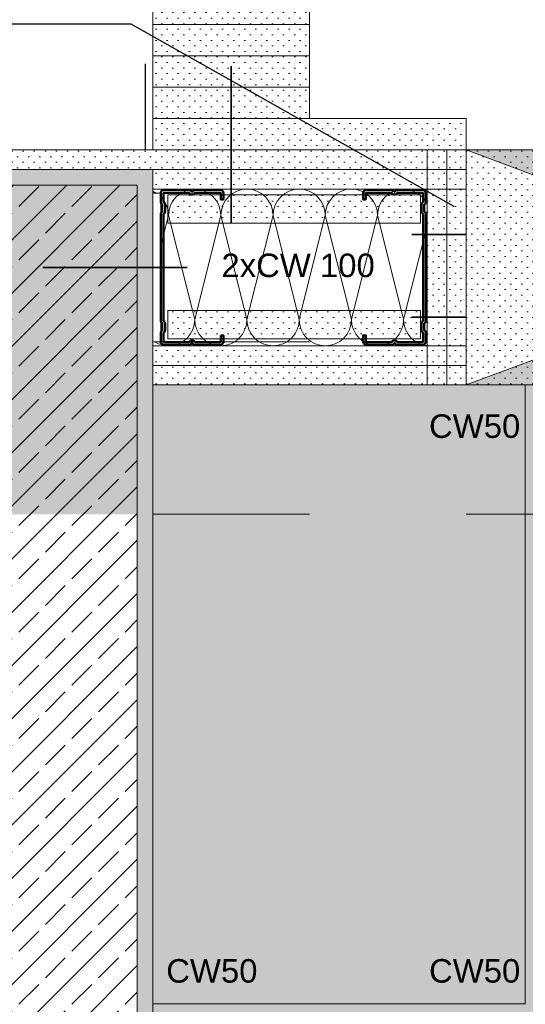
# Model space of a CAD drawing. Header units: metres. Extents: x -1.1 to 13.1, y -2.2 to 1.8.
# Tile 23 of 63: x 2.996 to 3.319, y -1.57 to -0.941. Entities that reach past the tile are written whole.
import ezdxf

# ---------------------------------------------------------------- set-up
doc = ezdxf.new("R2010")
doc.units = ezdxf.units.M
doc.header["$MEASUREMENT"] = 0
for name, pattern in [('Achse', [0.04, 0.02, -0.01, 0, -0.01]), ('Strichlinie eng', [0.023, 0.015, -0.008]), ('Untersicht', [0.02, 0.015, -0.005]), ('Wipeout_Contour', [1, 0, -1])]:
    doc.linetypes.add(name, pattern=pattern)
for name, color, linetype in [('152 - Bemaßung_ Beschriftung.Ausbau', 7, 'Continuous'), ('606 - Struktur.Wand Innen Ausbau', 7, 'Continuous'), ('607 - Struktur.Stütze', 7, 'Continuous'), ('608 - Struktur.Träger', 7, 'Continuous'), ('650 - Abdeckung.Fußboden Aufbau', 7, 'Continuous'), ('653 - Abdeckung.TB Verkofferung', 7, 'Continuous'), ('660 - Unterkonstruktion.Trockenbau', 7, 'Continuous'), ('Neubau_606 - Struktur.Wand Innen Ausbau', 7, 'Continuous'), ('Neubau_653 - Abdeckung.TB Verkofferung', 7, 'Continuous')]:
    doc.layers.add(name, color=color, linetype=linetype)
doc.styles.add('ERSTELLTER_STIL_1', font='txt')
doc.dimstyles.new('ERSTELLTER_STIL__1', dxfattribs={"dimtxt": 0.02, "dimasz": 0.01064, "dimexe": 0.18, "dimexo": 0.0625, "dimgap": 0, "dimtad": 1, "dimzin": 0, "dimdsep": 46, "dimtxsty": 'ERSTELLTER_STIL_1', "dimblk": 'ARROWHEAD_2', "dimblk1": 'ARROWHEAD_2', "dimblk2": 'ARROWHEAD_2', "dimcen": 0.09, "dimse1": 1, "dimse2": 1, "dimclrd": 7, "dimclre": 7, "dimclrt": 7, "dimazin": 0, "dimtfac": 1, "dimtdec": 4, "dimtmove": 0, "dimatfit": 3, "dimfxl": 1, "dimtolj": 1, "dimtzin": 0, "dimarcsym": 0})
doc.dimstyles.new('ERSTELLTER_STIL__2', dxfattribs={"dimtxt": 0.02, "dimasz": 0.01064, "dimexe": 0.18, "dimexo": 0.0625, "dimgap": 0, "dimtad": 1, "dimtih": 1, "dimtoh": 1, "dimzin": 0, "dimdsep": 46, "dimtxsty": 'ERSTELLTER_STIL_1', "dimblk": 'ARROWHEAD_2', "dimblk1": 'ARROWHEAD_2', "dimblk2": 'ARROWHEAD_2', "dimcen": 0.09, "dimse1": 1, "dimse2": 1, "dimclrd": 7, "dimclre": 7, "dimclrt": 7, "dimazin": 0, "dimtfac": 1, "dimtdec": 4, "dimtmove": 0, "dimatfit": 3, "dimfxl": 1, "dimtolj": 1, "dimtzin": 0, "dimarcsym": 0})
doc.dimstyles.new('ERSTELLTER_STIL__4', dxfattribs={"dimtxt": 0.18, "dimasz": 0.001824, "dimexe": 0.18, "dimexo": 0.0625, "dimgap": 0, "dimtad": 0, "dimtih": 1, "dimtoh": 1, "dimdec": 4, "dimzin": 0, "dimdsep": 46, "dimcen": 0.09, "dimadec": 0, "dimazin": 0, "dimtfac": 1, "dimtdec": 4, "dimtmove": 0, "dimatfit": 3, "dimldrblk": 'ARROWHEAD_11', "dimfxl": 1, "dimtolj": 1, "dimtzin": 0, "dimarcsym": 0})
pattern_1 = [(45, (0, 0), (-0.003535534, 0.003535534), [0, -0.005])]

# ---------------------------------------------------------------- blocks, each defined once
blk = doc.blocks.new('*D238')
at = {"layer": '152 - Bemaßung_ Beschriftung.Ausbau', "color": 7, "linetype": 'Continuous', "lineweight": 9}
for p, q in [((2.85451, 0.91455), (2.86851, 0.90647)), ((2.87201, 0.91051), (2.85101, 0.91051)), ((2.86151, -1.02449), (2.86151, 0.91051)), ((2.85451, -1.02045), (2.86851, -1.02853)), ((2.87201, -1.02449), (2.85101, -1.02449))]:
    blk.add_line(p, q, dxfattribs=at)
at = {"layer": '152 - Bemaßung_ Beschriftung.Ausbau', "color": 7, "lineweight": 9, "insert": (2.85773, -1.02044), "char_height": 0.02, "attachment_point": 7, "rotation": 90, "style": 'ERSTELLTER_STIL_1'}
blk.add_mtext('\\A1;{\\pql;\\fArial|b0|i0|c0|p38;1\\fArial|b0|i0|c0|p38;\\A1{\\H.66x;\\S25^  ;}}', dxfattribs=at)
at = {"color": 254, "linetype": 'Wipeout_Contour', "lineweight": 0, "ltscale": 11.572021}
blk.add_wipeout([(2.86111, -0.0746), (2.86111, -0.00417), (2.83391, -0.00417), (2.83391, -0.0746)], dxfattribs=at).dxf.layer = '152 - Bemaßung_ Beschriftung.Ausbau'
at = {"color": 254, "linetype": 'Wipeout_Contour', "lineweight": 0, "ltscale": 12.249759}
blk.add_wipeout([(2.86111, -1.02404), (2.86111, -0.98163), (2.83391, -0.98163), (2.83391, -1.02404)], dxfattribs=at).dxf.layer = '152 - Bemaßung_ Beschriftung.Ausbau'
at = {"layer": '152 - Bemaßung_ Beschriftung.Ausbau', "color": 7, "lineweight": 9, "insert": (2.86139, -0.071), "char_height": 0.02, "attachment_point": 7, "rotation": 90, "style": 'ERSTELLTER_STIL_1'}
blk.add_mtext('\\A1;{\\pql;\\fArial|b0|i0|c0|p38;1,93\\fArial|b0|i0|c0|p38;\\A1{\\H.66x;\\S5^  ;}}', dxfattribs=at)
blk = doc.blocks.new('ARROWHEAD_2')
at = {"color": 0, "linetype": 'Continuous', "lineweight": 0}
for p, q in [((-0.378, -0.655), (0.378, 0.655)), ((0, 0), (-1, 0))]:
    blk.add_line(p, q, dxfattribs=at)
blk = doc.blocks.new('*X249')
at = {"layer": 'Neubau_606 - Struktur.Wand Innen Ausbau', "color": 7, "linetype": 'Continuous', "lineweight": 5}
for p, q in [((3.08352, -1.0523), (3.08091, -1.05091)), ((3.08604, -1.05437), (3.08352, -1.0523)), ((3.08811, -1.0569), (3.08604, -1.05437)), ((3.0958, -1.05437), (3.09373, -1.0569)), ((3.09833, -1.0523), (3.0958, -1.05437)), ((3.10121, -1.05076), (3.09833, -1.0523)), ((3.10434, -1.04981), (3.10121, -1.05076)), ((3.10759, -1.04949), (3.10434, -1.04981)), ((3.11084, -1.04981), (3.10759, -1.04949)), ((3.11397, -1.05076), (3.11084, -1.04981)), ((3.11685, -1.0523), (3.11397, -1.05076)), ((3.11937, -1.05437), (3.11685, -1.0523)), ((3.12145, -1.0569), (3.11937, -1.05437)), ((3.12914, -1.05437), (3.12707, -1.0569)), ((3.13166, -1.0523), (3.12914, -1.05437)), ((3.13455, -1.05076), (3.13166, -1.0523)), ((3.13767, -1.04981), (3.13455, -1.05076)), ((3.14092, -1.04949), (3.13767, -1.04981)), ((3.14417, -1.04981), (3.14092, -1.04949)), ((3.1473, -1.05076), (3.14417, -1.04981)), ((3.15018, -1.0523), (3.1473, -1.05076)), ((3.15271, -1.05437), (3.15018, -1.0523)), ((3.15478, -1.0569), (3.15271, -1.05437)), ((3.16247, -1.05437), (3.1604, -1.0569)), ((3.165, -1.0523), (3.16247, -1.05437)), ((3.16788, -1.05076), (3.165, -1.0523)), ((3.171, -1.04981), (3.16788, -1.05076)), ((3.17426, -1.04949), (3.171, -1.04981)), ((3.17751, -1.04981), (3.17426, -1.04949)), ((3.18063, -1.05076), (3.17751, -1.04981)), ((3.18352, -1.0523), (3.18063, -1.05076)), ((3.18604, -1.05437), (3.18352, -1.0523)), ((3.18811, -1.0569), (3.18604, -1.05437)), ((3.1958, -1.05437), (3.19373, -1.0569)), ((3.19833, -1.0523), (3.1958, -1.05437)), ((3.20121, -1.05076), (3.19833, -1.0523)), ((3.20434, -1.04981), (3.20121, -1.05076)), ((3.20759, -1.04949), (3.20434, -1.04981)), ((3.21084, -1.04981), (3.20759, -1.04949)), ((3.21397, -1.05076), (3.21084, -1.04981)), ((3.21685, -1.0523), (3.21397, -1.05076)), ((3.21937, -1.05437), (3.21685, -1.0523)), ((3.22145, -1.0569), (3.21937, -1.05437)), ((3.22914, -1.05437), (3.22707, -1.0569)), ((3.23166, -1.0523), (3.22914, -1.05437)), ((3.23455, -1.05076), (3.23166, -1.0523)), ((3.23767, -1.04981), (3.23455, -1.05076)), ((3.24092, -1.04949), (3.23767, -1.04981)), ((3.24417, -1.04981), (3.24092, -1.04949)), ((3.2473, -1.05076), (3.24417, -1.04981)), ((3.25018, -1.0523), (3.2473, -1.05076)), ((3.25271, -1.05437), (3.25018, -1.0523)), ((3.25478, -1.0569), (3.25271, -1.05437)), ((3.08965, -1.05978), (3.08811, -1.0569)), ((3.0906, -1.06291), (3.08965, -1.05978)), ((3.09219, -1.05978), (3.09124, -1.06291)), ((3.09373, -1.0569), (3.09219, -1.05978)), ((3.12299, -1.05978), (3.12145, -1.0569)), ((3.12394, -1.06291), (3.12299, -1.05978)), ((3.12553, -1.05978), (3.12458, -1.06291)), ((3.12707, -1.0569), (3.12553, -1.05978)), ((3.15632, -1.05978), (3.15478, -1.0569)), ((3.15727, -1.06291), (3.15632, -1.05978)), ((3.15886, -1.05978), (3.15791, -1.06291)), ((3.1604, -1.0569), (3.15886, -1.05978)), ((3.18965, -1.05978), (3.18811, -1.0569)), ((3.1906, -1.06291), (3.18965, -1.05978)), ((3.19219, -1.05978), (3.19124, -1.06291)), ((3.19373, -1.0569), (3.19219, -1.05978)), ((3.22299, -1.05978), (3.22145, -1.0569)), ((3.22394, -1.06291), (3.22299, -1.05978)), ((3.22553, -1.05978), (3.22458, -1.06291)), ((3.22707, -1.0569), (3.22553, -1.05978)), ((3.25591, -1.05901), (3.25478, -1.0569)), ((3.09092, -1.06616), (3.08091, -1.1062)), ((3.09092, -1.06616), (3.0906, -1.06291)), ((3.09124, -1.06291), (3.09092, -1.06616)), ((3.09092, -1.06616), (3.10759, -1.13282)), ((3.12426, -1.06616), (3.10759, -1.13282)), ((3.12426, -1.06616), (3.12394, -1.06291)), ((3.12458, -1.06291), (3.12426, -1.06616)), ((3.12426, -1.06616), (3.14092, -1.13282)), ((3.15759, -1.06616), (3.14092, -1.13282)), ((3.15759, -1.06616), (3.15727, -1.06291)), ((3.15791, -1.06291), (3.15759, -1.06616)), ((3.15759, -1.06616), (3.17426, -1.13282)), ((3.19092, -1.06616), (3.17426, -1.13282)), ((3.19092, -1.06616), (3.1906, -1.06291)), ((3.19124, -1.06291), (3.19092, -1.06616)), ((3.19092, -1.06616), (3.20759, -1.13282)), ((3.22426, -1.06616), (3.20759, -1.13282)), ((3.22426, -1.06616), (3.22394, -1.06291)), ((3.22458, -1.06291), (3.22426, -1.06616)), ((3.22426, -1.06616), (3.24092, -1.13282)), ((3.25591, -1.07287), (3.24092, -1.13282)), ((3.10632, -1.1392), (3.10727, -1.13607)), ((3.10727, -1.13607), (3.10759, -1.13282)), ((3.10759, -1.13282), (3.10791, -1.13607)), ((3.10791, -1.13607), (3.10886, -1.1392)), ((3.13965, -1.1392), (3.1406, -1.13607)), ((3.1406, -1.13607), (3.14092, -1.13282)), ((3.14092, -1.13282), (3.14124, -1.13607)), ((3.14124, -1.13607), (3.14219, -1.1392)), ((3.17299, -1.1392), (3.17394, -1.13607)), ((3.17394, -1.13607), (3.17426, -1.13282)), ((3.17426, -1.13282), (3.17458, -1.13607)), ((3.17458, -1.13607), (3.17553, -1.1392)), ((3.20632, -1.1392), (3.20727, -1.13607)), ((3.20727, -1.13607), (3.20759, -1.13282)), ((3.20759, -1.13282), (3.20791, -1.13607)), ((3.20791, -1.13607), (3.20886, -1.1392)), ((3.23965, -1.1392), (3.2406, -1.13607)), ((3.2406, -1.13607), (3.24092, -1.13282)), ((3.24092, -1.13282), (3.24124, -1.13607)), ((3.24124, -1.13607), (3.24219, -1.1392)), ((3.10271, -1.14461), (3.10478, -1.14208)), ((3.10478, -1.14208), (3.10632, -1.1392)), ((3.10886, -1.1392), (3.1104, -1.14208)), ((3.1104, -1.14208), (3.11247, -1.14461)), ((3.13604, -1.14461), (3.13811, -1.14208)), ((3.13811, -1.14208), (3.13965, -1.1392)), ((3.14219, -1.1392), (3.14373, -1.14208)), ((3.14373, -1.14208), (3.1458, -1.14461)), ((3.16937, -1.14461), (3.17145, -1.14208)), ((3.17145, -1.14208), (3.17299, -1.1392)), ((3.17553, -1.1392), (3.17707, -1.14208)), ((3.17707, -1.14208), (3.17914, -1.14461)), ((3.20271, -1.14461), (3.20478, -1.14208)), ((3.20478, -1.14208), (3.20632, -1.1392)), ((3.20886, -1.1392), (3.2104, -1.14208)), ((3.2104, -1.14208), (3.21247, -1.14461)), ((3.23604, -1.14461), (3.23811, -1.14208)), ((3.23811, -1.14208), (3.23965, -1.1392)), ((3.24219, -1.1392), (3.24373, -1.14208)), ((3.24373, -1.14208), (3.2458, -1.14461)), ((3.08091, -1.14606), (3.08166, -1.14668)), ((3.08166, -1.14668), (3.08455, -1.14822)), ((3.08455, -1.14822), (3.08767, -1.14917)), ((3.08767, -1.14917), (3.09092, -1.14949)), ((3.09092, -1.14949), (3.09417, -1.14917)), ((3.09417, -1.14917), (3.0973, -1.14822)), ((3.0973, -1.14822), (3.10018, -1.14668)), ((3.10018, -1.14668), (3.10271, -1.14461)), ((3.11247, -1.14461), (3.115, -1.14668)), ((3.115, -1.14668), (3.11788, -1.14822)), ((3.11788, -1.14822), (3.121, -1.14917)), ((3.121, -1.14917), (3.12426, -1.14949)), ((3.12426, -1.14949), (3.12751, -1.14917)), ((3.12751, -1.14917), (3.13063, -1.14822)), ((3.13063, -1.14822), (3.13352, -1.14668)), ((3.13352, -1.14668), (3.13604, -1.14461)), ((3.1458, -1.14461), (3.14833, -1.14668)), ((3.14833, -1.14668), (3.15121, -1.14822)), ((3.15121, -1.14822), (3.15434, -1.14917)), ((3.15434, -1.14917), (3.15759, -1.14949)), ((3.15759, -1.14949), (3.16084, -1.14917)), ((3.16084, -1.14917), (3.16397, -1.14822)), ((3.16397, -1.14822), (3.16685, -1.14668)), ((3.16685, -1.14668), (3.16937, -1.14461)), ((3.17914, -1.14461), (3.18166, -1.14668)), ((3.18166, -1.14668), (3.18455, -1.14822)), ((3.18455, -1.14822), (3.18767, -1.14917)), ((3.18767, -1.14917), (3.19092, -1.14949)), ((3.19092, -1.14949), (3.19417, -1.14917)), ((3.19417, -1.14917), (3.1973, -1.14822)), ((3.1973, -1.14822), (3.20018, -1.14668)), ((3.20018, -1.14668), (3.20271, -1.14461)), ((3.21247, -1.14461), (3.215, -1.14668)), ((3.215, -1.14668), (3.21788, -1.14822)), ((3.21788, -1.14822), (3.221, -1.14917)), ((3.221, -1.14917), (3.22426, -1.14949)), ((3.22426, -1.14949), (3.22751, -1.14917)), ((3.22751, -1.14917), (3.23063, -1.14822)), ((3.23063, -1.14822), (3.23352, -1.14668)), ((3.23352, -1.14668), (3.23604, -1.14461)), ((3.2458, -1.14461), (3.24833, -1.14668)), ((3.24833, -1.14668), (3.25121, -1.14822)), ((3.25121, -1.14822), (3.25434, -1.14917)), ((3.25434, -1.14917), (3.25591, -1.14932))]:
    blk.add_line(p, q, dxfattribs=at)
blk = doc.blocks.new('*D255')
at = {"layer": '152 - Bemaßung_ Beschriftung.Ausbau', "color": 7, "linetype": 'Continuous', "lineweight": 9}
for p, q in [((3.18091, -0.86169), (3.18091, -0.84069)), ((3.28091, -0.86169), (3.28091, -0.84069)), ((3.18495, -0.84419), (3.17687, -0.85819)), ((3.28495, -0.84419), (3.27687, -0.85819)), ((3.18091, -0.85119), (3.28091, -0.85119))]:
    blk.add_line(p, q, dxfattribs=at)
at = {"color": 254, "linetype": 'Wipeout_Contour', "lineweight": 0, "ltscale": 13.506548}
blk.add_wipeout([(3.21213, -0.85079), (3.24969, -0.85079), (3.24969, -0.82359), (3.21213, -0.82359)], dxfattribs=at).dxf.layer = '152 - Bemaßung_ Beschriftung.Ausbau'
at = {"layer": '152 - Bemaßung_ Beschriftung.Ausbau', "color": 7, "lineweight": 9, "insert": (3.21573, -0.84719), "char_height": 0.02, "attachment_point": 7, "style": 'ERSTELLTER_STIL_1'}
blk.add_mtext('\\A1;{\\pql;\\fArial|b0|i0|c0|p38;10}', dxfattribs=at)
blk = doc.blocks.new('*D256')
at = {"layer": '152 - Bemaßung_ Beschriftung.Ausbau', "color": 7, "linetype": 'Continuous', "lineweight": 9}
for p, q in [((3.28091, -0.86169), (3.28091, -0.84069)), ((3.68091, -0.86169), (3.68091, -0.84069)), ((3.28495, -0.84419), (3.27687, -0.85819)), ((3.68495, -0.84419), (3.67687, -0.85819)), ((3.28091, -0.85119), (3.68091, -0.85119))]:
    blk.add_line(p, q, dxfattribs=at)
at = {"color": 254, "linetype": 'Wipeout_Contour', "lineweight": 0, "ltscale": 14.465848}
blk.add_wipeout([(3.46213, -0.85079), (3.49969, -0.85079), (3.49969, -0.82359), (3.46213, -0.82359)], dxfattribs=at).dxf.layer = '152 - Bemaßung_ Beschriftung.Ausbau'
at = {"layer": '152 - Bemaßung_ Beschriftung.Ausbau', "color": 7, "lineweight": 9, "insert": (3.46573, -0.84719), "char_height": 0.02, "attachment_point": 7, "style": 'ERSTELLTER_STIL_1'}
blk.add_mtext('\\A1;{\\pql;\\fArial|b0|i0|c0|p38;40}', dxfattribs=at)
blk = doc.blocks.new('ARROWHEAD_11')
at = {"color": 0, "linetype": 'Continuous', "lineweight": 0}
blk.add_line((0, 0), (-1, 0), dxfattribs=at)
at = {"color": 0, "linetype": 'Continuous', "lineweight": 0, "const_width": 0.25, "flags": 128}
blk.add_lwpolyline([(-0.125, 0, 1), (0.125, 0, 1)], format="xyb", close=True, dxfattribs=at)

msp = doc.modelspace()

# ---------------------------------------------------------------- hatches: boundary and pattern name
at = {"layer": '606 - Struktur.Wand Innen Ausbau', "linetype": 'Continuous', "lineweight": 5}
h = msp.add_hatch(dxfattribs=at)
h.set_pattern_fill('Gips_0003', style=0, pattern_type=2)
h.set_pattern_definition(pattern_1)
h.paths.add_polyline_path([(3.25591, -1.02449), (3.26841, -1.02449), (3.26841, -1.17449), (3.25591, -1.17449)])
h = msp.add_hatch(dxfattribs=at)
h.set_pattern_fill('Gips_0003', style=0, pattern_type=2)
h.set_pattern_definition(pattern_1)
h.paths.add_polyline_path([(3.26841, -1.02449), (3.28091, -1.02449), (3.28091, -1.17449), (3.26841, -1.17449)])
h = msp.add_hatch(dxfattribs=at)
h.set_pattern_fill('Gips_0003', style=0, pattern_type=2)
h.set_pattern_definition(pattern_1)
h.paths.add_polyline_path([(3.0904, -1.05316), (3.25166, -1.05316), (3.25166, -1.07116), (3.0904, -1.07116)])
h = msp.add_hatch(dxfattribs=at)
h.set_pattern_fill('Gips_0003', style=0, pattern_type=2)
h.set_pattern_definition(pattern_1)
h.paths.add_polyline_path([(3.0904, -1.12697), (3.25166, -1.12697), (3.25166, -1.14497), (3.0904, -1.14497)])
at = {"layer": '607 - Struktur.Stütze', "linetype": 'Continuous', "lineweight": 5}
h = msp.add_hatch(dxfattribs=at)
h.set_pattern_fill('Gips_0003', style=0, pattern_type=2)
h.set_pattern_definition(pattern_1)
h.paths.add_polyline_path([(3.07091, -1.84699), (2.88091, -1.84699), (2.88091, -1.85699), (3.08091, -1.85699), (3.08091, -1.03699), (2.88091, -1.03699), (2.88091, -1.04699), (3.07091, -1.04699)])
h = msp.add_hatch(dxfattribs=at)
h.set_pattern_fill('Beton__Stahlbeton_0003', style=0, pattern_type=2)
h.set_pattern_definition([(45, (0, 0), (-0.01697056, 0.01697056), []), (45, (-0.008485, 0.008485), (-0.01697056, 0.01697056), [0.018, -0.006])])
h.paths.add_polyline_path([(3.07091, -1.04699), (2.88091, -1.04699), (2.88091, -1.84699), (3.07091, -1.84699)])
at = {"layer": '653 - Abdeckung.TB Verkofferung', "linetype": 'Continuous', "lineweight": 5}
h = msp.add_hatch(dxfattribs=at)
h.set_pattern_fill('Gips_0003', style=0, pattern_type=2)
h.set_pattern_definition(pattern_1)
h.paths.add_polyline_path([(3.28091, -1.02449), (3.68091, -1.02449), (3.68091, -1.17449), (3.28091, -1.17449)])
at = {"layer": '653 - Abdeckung.TB Verkofferung', "linetype": 'Continuous', "lineweight": 0, "true_color": 0x5f5f5f}
msp.add_hatch(color=251, dxfattribs=at).paths.add_polyline_path([(2.88091, -1.03699), (3.08091, -1.03699), (3.08091, -1.17449), (4.08091, -1.17449), (4.08091, -1.25699), (2.88091, -1.25699)])
at = {"layer": '653 - Abdeckung.TB Verkofferung', "linetype": 'Continuous', "lineweight": 0, "true_color": 0x2f2f2f}
msp.add_hatch(color=250, dxfattribs=at).paths.add_polyline_path([(3.08091, -1.25699), (4.08091, -1.25699), (4.08091, -1.63699), (3.08091, -1.63699)])
at = {"layer": 'Neubau_606 - Struktur.Wand Innen Ausbau', "linetype": 'Continuous', "lineweight": 0, "true_color": 0x3f1a1a}
for points in [[(3.68091, -1.02449), (3.28091, -1.02449), (3.48091, -1.09949)], [(3.28091, -1.17449), (3.68091, -1.17449), (3.48091, -1.09949)]]:
    msp.add_hatch(color=19, dxfattribs=at).paths.add_polyline_path(points)
at = {"layer": 'Neubau_606 - Struktur.Wand Innen Ausbau', "linetype": 'Continuous', "lineweight": 5}
h = msp.add_hatch(dxfattribs=at)
h.set_pattern_fill('Gips_0003', style=0, pattern_type=2)
h.set_pattern_definition(pattern_1)
h.paths.add_polyline_path([(3.28091, -1.03699), (3.08091, -1.03699), (3.08091, -1.04949), (3.28091, -1.04949)])
h = msp.add_hatch(dxfattribs=at)
h.set_pattern_fill('Gips_0003', style=0, pattern_type=2)
h.set_pattern_definition(pattern_1)
h.paths.add_polyline_path([(3.28091, -1.14949), (3.08091, -1.14949), (3.08091, -1.16199), (3.28091, -1.16199)])
h = msp.add_hatch(dxfattribs=at)
h.set_pattern_fill('Gips_0003', style=0, pattern_type=2)
h.set_pattern_definition(pattern_1)
h.paths.add_polyline_path([(3.08091, -1.16199), (3.08091, -1.17449), (3.28091, -1.17449), (3.28091, -1.16199)])

# ---------------------------------------------------------------- linework, layer by layer
at = {"layer": '606 - Struktur.Wand Innen Ausbau', "color": 1, "linetype": 'Continuous', "lineweight": 18, "flags": 128}
for points in [[(3.25591, -1.02449), (3.26841, -1.02449), (3.26841, -1.17449), (3.25591, -1.17449)], [(3.26841, -1.02449), (3.28091, -1.02449), (3.28091, -1.17449), (3.26841, -1.17449)]]:
    msp.add_lwpolyline(points, close=True, dxfattribs=at)
at = {"layer": '606 - Struktur.Wand Innen Ausbau', "color": 7, "linetype": 'Continuous', "lineweight": 13, "flags": 128}
for points in [[(3.0904, -1.05316), (3.25166, -1.05316), (3.25166, -1.07116), (3.0904, -1.07116)], [(3.0904, -1.12697), (3.25166, -1.12697), (3.25166, -1.14497), (3.0904, -1.14497)]]:
    msp.add_lwpolyline(points, close=True, dxfattribs=at)
at = {"layer": '607 - Struktur.Stütze', "color": 7, "linetype": 'Continuous', "lineweight": 5}
msp.add_lwpolyline([(2.88091, -1.85699), (3.08091, -1.85699), (3.08091, -1.03699), (2.88091, -1.03699)], dxfattribs=at)
at = {"layer": '607 - Struktur.Stütze', "color": 7, "linetype": 'Continuous', "lineweight": 13}
msp.add_lwpolyline([(2.88091, -1.84699), (3.07091, -1.84699), (3.07091, -1.04699), (2.88091, -1.04699)], dxfattribs=at)
at = {"layer": '608 - Struktur.Träger', "color": 7, "linetype": 'Achse', "lineweight": 9}
msp.add_line((2.88091, -1.14699), (3.28091, -1.14699), dxfattribs=at)
at = {"layer": '608 - Struktur.Träger', "color": 7, "linetype": 'Untersicht', "lineweight": 13}
msp.add_line((2.88091, -1.25699), (4.08091, -1.25699), dxfattribs=at)
at = {"layer": '653 - Abdeckung.TB Verkofferung', "color": 7, "linetype": 'Strichlinie eng', "lineweight": 35}
for p, q in [((3.13091, -1.07116), (3.13091, -0.90449)), ((3.24605, -1.07849), (3.28091, -1.07849)), ((3.24605, -1.13126), (3.28091, -1.13126))]:
    msp.add_line(p, q, dxfattribs=at)
at = {"layer": '653 - Abdeckung.TB Verkofferung', "color": 1, "linetype": 'Strichlinie eng', "lineweight": 25, "flags": 128}
msp.add_lwpolyline([(3.07591, 1.03051), (3.07591, -1.02449)], dxfattribs=at)
at = {"layer": '653 - Abdeckung.TB Verkofferung', "color": 1, "linetype": 'Continuous', "lineweight": 9, "flags": 128}
msp.add_lwpolyline([(3.28091, -1.02449), (3.68091, -1.02449), (3.68091, -1.17449), (3.28091, -1.17449)], close=True, dxfattribs=at)
at = {"layer": '660 - Unterkonstruktion.Trockenbau', "color": 7, "linetype": 'Continuous', "lineweight": 50, "flags": 128}
msp.add_lwpolyline([(3.21683, -1.05609), (3.21508, -1.05609), (3.21508, -1.05209, -0.414214), (3.21708, -1.05009), (3.23314, -1.05009, -0.267949), (3.23487, -1.05109, 0.57735), (3.2353, -1.05109, -0.267949), (3.23703, -1.05009), (3.25308, -1.05009, -0.414214), (3.25508, -1.05209), (3.25508, -1.05759, -0.250492), (3.2542, -1.05925, 0.250492), (3.25408, -1.05946), (3.25408, -1.06372, 0.250492), (3.2542, -1.06393, -0.250492), (3.25508, -1.06559), (3.25508, -1.13339, -0.250492), (3.25419, -1.13505, 0.250492), (3.25408, -1.13526), (3.25408, -1.13952, 0.250492), (3.25419, -1.13973, -0.250492), (3.25508, -1.14139), (3.25508, -1.14689, -0.414214), (3.25308, -1.14889), (3.23703, -1.14889, -0.267949), (3.2353, -1.14789, 0.57735), (3.23487, -1.14789, -0.267949), (3.23314, -1.14889), (3.21708, -1.14889, -0.414214), (3.21508, -1.14689), (3.21508, -1.14289), (3.21683, -1.14289), (3.21683, -1.14689, 0.414214), (3.21708, -1.14714), (3.23314, -1.14714, 0.267949), (3.23335, -1.14702, -0.57735), (3.23682, -1.14702, 0.267949), (3.23703, -1.14714), (3.25308, -1.14714, 0.414214), (3.25333, -1.14689), (3.25333, -1.14139, 0.250492), (3.25322, -1.14118, -0.250492), (3.25233, -1.13952), (3.25233, -1.13526, -0.250492), (3.25322, -1.1336, 0.250492), (3.25333, -1.13339), (3.25333, -1.06559, 0.250492), (3.25322, -1.06538, -0.250492), (3.25233, -1.06372), (3.25233, -1.05946, -0.250492), (3.25322, -1.0578, 0.250492), (3.25333, -1.05759), (3.25333, -1.05209, 0.414214), (3.25308, -1.05184), (3.23703, -1.05184, 0.267949), (3.23682, -1.05197, -0.57735), (3.23335, -1.05197, 0.267949), (3.23314, -1.05184), (3.21708, -1.05184, 0.414214), (3.21683, -1.05209)], format="xyb", close=True, dxfattribs=at)
at = {"layer": 'Neubau_606 - Struktur.Wand Innen Ausbau', "color": 1, "linetype": 'Continuous', "lineweight": 9}
for p, q in [((3.68091, -1.17449), (3.28091, -1.02449)), ((3.28091, -1.17449), (3.68091, -1.02449)), ((3.28091, -1.03699), (3.08091, -1.03699)), ((3.28091, -1.16199), (3.08091, -1.16199))]:
    msp.add_line(p, q, dxfattribs=at)
at = {"layer": 'Neubau_606 - Struktur.Wand Innen Ausbau', "color": 1, "linetype": 'Continuous', "lineweight": 13}
for p, q in [((3.28091, -1.04949), (3.08091, -1.04949)), ((3.28091, -1.14949), (3.08091, -1.14949))]:
    msp.add_line(p, q, dxfattribs=at)
at = {"layer": 'Neubau_606 - Struktur.Wand Innen Ausbau', "color": 1, "linetype": 'Continuous', "lineweight": 9, "flags": 128}
for points in [[(3.68091, -1.02449), (3.28091, -1.02449)], [(3.28091, -1.04949), (3.28091, -1.14949)], [(3.28091, -1.17449), (3.68091, -1.17449)]]:
    msp.add_lwpolyline(points, dxfattribs=at)
at = {"layer": 'Neubau_606 - Struktur.Wand Innen Ausbau', "color": 1, "linetype": 'Continuous', "lineweight": 13}
msp.add_lwpolyline([(3.08091, -1.17449), (3.28091, -1.17449)], dxfattribs=at)
at = {"layer": 'Neubau_606 - Struktur.Wand Innen Ausbau', "color": 1, "linetype": 'Continuous', "lineweight": 5}
for points in [[(3.31838, -1.17449), (3.3184, -1.56948)], [(3.36838, -1.17449), (3.31838, -1.17449)], [(3.3184, -1.56948), (3.08091, -1.56949)]]:
    msp.add_lwpolyline(points, dxfattribs=at)
at = {"layer": 'Neubau_653 - Abdeckung.TB Verkofferung', "color": 1, "linetype": 'Untersicht', "lineweight": 9}
msp.add_line((2.88091, -1.17449), (3.28091, -1.17449), dxfattribs=at)

# ---------------------------------------------------------------- block references
at = {"layer": 'Neubau_606 - Struktur.Wand Innen Ausbau', "color": 7, "linetype": 'Continuous', "lineweight": 5}
msp.add_blockref('*X249', (0, 0), dxfattribs=at)

# ---------------------------------------------------------------- texts
at = {"layer": '152 - Bemaßung_ Beschriftung.Ausbau', "color": 7, "linetype": 'Continuous', "lineweight": 9, "char_height": 0.015, "attachment_point": 7, "style": 'ERSTELLTER_STIL_1'}
for s, insert in [('\\A1;{\\pql;\\fArial|b0|i0|c0|p38;2x\\fArial|b0|i0|c0|p38;CW 100}', (3.12467, -1.10589)), ('\\A1;{\\pql;\\fArial|b0|i0|c0|p38;C\\fArial|b0|i0|c0|p38;W50}', (3.25712, -1.20851)), ('\\A1;{\\pql;\\fArial|b0|i0|c0|p38;C\\fArial|b0|i0|c0|p38;W50}', (3.08943, -1.55614)), ('\\A1;{\\pql;\\fArial|b0|i0|c0|p38;C\\fArial|b0|i0|c0|p38;W50}', (3.25712, -1.55614))]:
    msp.add_mtext(s, dxfattribs=dict(at, insert=insert))

# ---------------------------------------------------------------- next in the draw order: dimensions: what is measured, and where the dimension line sits
at = {"layer": '152 - Bemaßung_ Beschriftung.Ausbau', "color": 7, "linetype": 'Continuous', "lineweight": 9}
dim = msp.add_linear_dim(base=(2.86150792, 0.91051001), p1=(2.88091208, -1.02448998), p2=(3.08091208, 0.91051001), angle=90, dimstyle='ERSTELLTER_STIL__1', dxfattribs=at)
dim.commit()
dim.dimension.update_dxf_attribs({"geometry": '*D238', "text_midpoint": (2.84750792, -0.01801039), "dimtype": 160, "text_rotation": 90})

# ---------------------------------------------------------------- next in the draw order: wipeouts: each hides what was drawn before it
at = {"color": 254, "linetype": 'Wipeout_Contour', "lineweight": 0, "ltscale": 13.258154}
msp.add_wipeout([(3.08591, -1.05209), (3.08091, -1.05209), (3.08091, -1.14689), (3.08591, -1.14689)], dxfattribs=at).dxf.layer = '660 - Unterkonstruktion.Trockenbau'

# ---------------------------------------------------------------- next in the draw order: hatches: boundary and pattern name
at = {"layer": '653 - Abdeckung.TB Verkofferung', "linetype": 'Continuous', "lineweight": 5}
h = msp.add_hatch(dxfattribs=at)
h.set_pattern_fill('Gips_0003', style=0, pattern_type=2)
h.set_pattern_definition(pattern_1)
h.paths.add_polyline_path([(3.18091, -0.94449), (3.18091, -0.93449), (3.08091, -0.93449), (3.08091, -0.94449)])
h = msp.add_hatch(dxfattribs=at)
h.set_pattern_fill('Gips_0003', style=0, pattern_type=2)
h.set_pattern_definition(pattern_1)
h.paths.add_polyline_path([(3.18091, -0.96449), (3.18091, -0.94449), (3.08091, -0.94449), (3.08091, -0.96449)])
h = msp.add_hatch(dxfattribs=at)
h.set_pattern_fill('Gips_0003', style=0, pattern_type=2)
h.set_pattern_definition(pattern_1)
h.paths.add_polyline_path([(3.18091, -0.98449), (3.18091, -0.96449), (3.08091, -0.96449), (3.08091, -0.98449)])
h = msp.add_hatch(dxfattribs=at)
h.set_pattern_fill('Gips_0003', style=0, pattern_type=2)
h.set_pattern_definition(pattern_1)
h.paths.add_polyline_path([(3.18091, -1.00449), (3.18091, -0.98449), (3.08091, -0.98449), (3.08091, -1.00449)])
at = {"layer": 'Neubau_606 - Struktur.Wand Innen Ausbau', "linetype": 'Continuous', "lineweight": 5}
h = msp.add_hatch(dxfattribs=at)
h.set_pattern_fill('Gips_0003', style=0, pattern_type=2)
h.set_pattern_definition(pattern_1)
h.paths.add_polyline_path([(2.88091, -1.03699), (3.28091, -1.03699), (3.28091, -1.02449), (2.88091, -1.02449)])

# ---------------------------------------------------------------- next in the draw order: linework, layer by layer
at = {"layer": '650 - Abdeckung.Fußboden Aufbau', "color": 7, "linetype": 'Continuous', "lineweight": 13}
msp.add_lwpolyline([(2.88091, -1.02449), (3.28091, -1.02449)], dxfattribs=at)
at = {"layer": '653 - Abdeckung.TB Verkofferung', "color": 7, "linetype": 'Strichlinie eng', "lineweight": 35}
msp.add_line((3.01059, -1.09949), (3.10271, -1.09949), dxfattribs=at)
at = {"layer": '653 - Abdeckung.TB Verkofferung', "color": 1, "linetype": 'Continuous', "lineweight": 18, "flags": 128}
for points in [[(3.18091, -0.94449), (3.18091, -0.93449), (3.08091, -0.93449), (3.08091, -0.94449)], [(3.18091, -0.96449), (3.18091, -0.94449), (3.08091, -0.94449), (3.08091, -0.96449)], [(3.18091, -0.98449), (3.18091, -0.96449), (3.08091, -0.96449), (3.08091, -0.98449)], [(3.18091, -1.00449), (3.18091, -0.98449), (3.08091, -0.98449), (3.08091, -1.00449)]]:
    msp.add_lwpolyline(points, close=True, dxfattribs=at)
at = {"layer": '660 - Unterkonstruktion.Trockenbau', "color": 7, "linetype": 'Continuous', "lineweight": 5, "flags": 128}
msp.add_lwpolyline([(3.08591, -1.05209), (3.08091, -1.05209), (3.08091, -1.14689), (3.08591, -1.14689)], close=True, dxfattribs=at)
at = {"layer": '660 - Unterkonstruktion.Trockenbau', "color": 7, "linetype": 'Continuous', "lineweight": 50, "flags": 128}
msp.add_lwpolyline([(3.12416, -1.14289), (3.12591, -1.14289), (3.12591, -1.14689, -0.414214), (3.12391, -1.14889), (3.10786, -1.14889, -0.267949), (3.10613, -1.14789, 0.57735), (3.1057, -1.14789, -0.267949), (3.10396, -1.14889), (3.08791, -1.14889, -0.414214), (3.08591, -1.14689), (3.08591, -1.14139, -0.250492), (3.0868, -1.13973, 0.250492), (3.08691, -1.13952), (3.08691, -1.13526, 0.250492), (3.0868, -1.13505, -0.250492), (3.08591, -1.13339), (3.08591, -1.06559, -0.250492), (3.0868, -1.06393, 0.250492), (3.08691, -1.06372), (3.08691, -1.05946, 0.250492), (3.0868, -1.05925, -0.250492), (3.08591, -1.05759), (3.08591, -1.05209, -0.414214), (3.08791, -1.05009), (3.10396, -1.05009, -0.267949), (3.1057, -1.05109, 0.57735), (3.10613, -1.05109, -0.267949), (3.10786, -1.05009), (3.12391, -1.05009, -0.414214), (3.12591, -1.05209), (3.12591, -1.05609), (3.12416, -1.05609), (3.12416, -1.05209, 0.414214), (3.12391, -1.05184), (3.10786, -1.05184, 0.267949), (3.10764, -1.05197, -0.57735), (3.10418, -1.05197, 0.267949), (3.10396, -1.05184), (3.08791, -1.05184, 0.414214), (3.08766, -1.05209), (3.08766, -1.05759, 0.250492), (3.08777, -1.0578, -0.250492), (3.08866, -1.05946), (3.08866, -1.06372, -0.250492), (3.08777, -1.06538, 0.250492), (3.08766, -1.06559), (3.08766, -1.13339, 0.250492), (3.08777, -1.1336, -0.250492), (3.08866, -1.13526), (3.08866, -1.13952, -0.250492), (3.08777, -1.14118, 0.250492), (3.08766, -1.14139), (3.08766, -1.14689, 0.414214), (3.08791, -1.14714), (3.10396, -1.14714, 0.267949), (3.10418, -1.14702, -0.57735), (3.10764, -1.14702, 0.267949), (3.10786, -1.14714), (3.12391, -1.14714, 0.414214), (3.12416, -1.14689)], format="xyb", close=True, dxfattribs=at)
at = {"layer": 'Neubau_606 - Struktur.Wand Innen Ausbau', "color": 1, "linetype": 'Continuous', "lineweight": 13}
msp.add_lwpolyline([(3.28091, -1.02449), (2.88091, -1.02449)], dxfattribs=at)

# ---------------------------------------------------------------- next in the draw order: dimensions: what is measured, and where the dimension line sits
at = {"layer": '152 - Bemaßung_ Beschriftung.Ausbau', "color": 7, "linetype": 'Continuous', "lineweight": 9}
dim = msp.add_linear_dim(base=(3.28091, -0.85119), p1=(3.18091, 0.91051), p2=(3.28091, -1.00449), dimstyle='ERSTELLTER_STIL__2', dxfattribs=at)
dim.commit()
dim.dimension.update_dxf_attribs({"geometry": '*D255', "text_midpoint": (3.23098, -0.83719), "dimtype": 160})

# ---------------------------------------------------------------- next in the draw order: dimensions: what is measured, and where the dimension line sits
dim = msp.add_linear_dim(base=(3.68091, -0.85119), p1=(3.28091, -1.00449), p2=(3.68091, -1.00449), dimstyle='ERSTELLTER_STIL__2', dxfattribs=at)
dim.commit()
dim.dimension.update_dxf_attribs({"geometry": '*D256', "text_midpoint": (3.48098, -0.83719), "dimtype": 160})

# ---------------------------------------------------------------- next in the draw order: leaders
at = {"layer": '152 - Bemaßung_ Beschriftung.Ausbau', "color": 7, "linetype": 'Continuous', "lineweight": 9, "annotation_type": 0, "has_hookline": 1, "hookline_direction": 1, "text_width": 0.50677}
msp.add_leader([(3.27276, -1.06048), (3.06698, -0.94427), (2.78608, -0.94427)], dimstyle='ERSTELLTER_STIL__4', dxfattribs=at)

# ---------------------------------------------------------------- next in the draw order: hatches: boundary and pattern name
at = {"layer": '653 - Abdeckung.TB Verkofferung', "linetype": 'Continuous', "lineweight": 5}
h = msp.add_hatch(dxfattribs=at)
h.set_pattern_fill('Gips_0003', style=0, pattern_type=2)
h.set_pattern_definition(pattern_1)
h.paths.add_polyline_path([(3.28091, -1.02449), (3.28091, -1.00449), (3.08091, -1.00449), (3.08091, -1.02449)])

# ---------------------------------------------------------------- next in the draw order: linework, layer by layer
at = {"layer": '653 - Abdeckung.TB Verkofferung', "color": 1, "linetype": 'Continuous', "lineweight": 18, "flags": 128}
msp.add_lwpolyline([(3.28091, -1.02449), (3.28091, -1.00449), (3.08091, -1.00449), (3.08091, -1.02449)], close=True, dxfattribs=at)

# ---------------------------------------------------------------- next in the draw order: leaders
at = {"layer": '152 - Bemaßung_ Beschriftung.Ausbau', "color": 7, "linetype": 'Continuous', "lineweight": 9, "annotation_type": 0, "has_hookline": 1, "hookline_direction": 1, "text_width": 0.35881}
msp.add_leader([(4.03589, -1.03699), (4.03589, -0.74254), (2.78608, -0.74254)], dimstyle='ERSTELLTER_STIL__4', dxfattribs=at)

doc.saveas('drawing.dxf')
